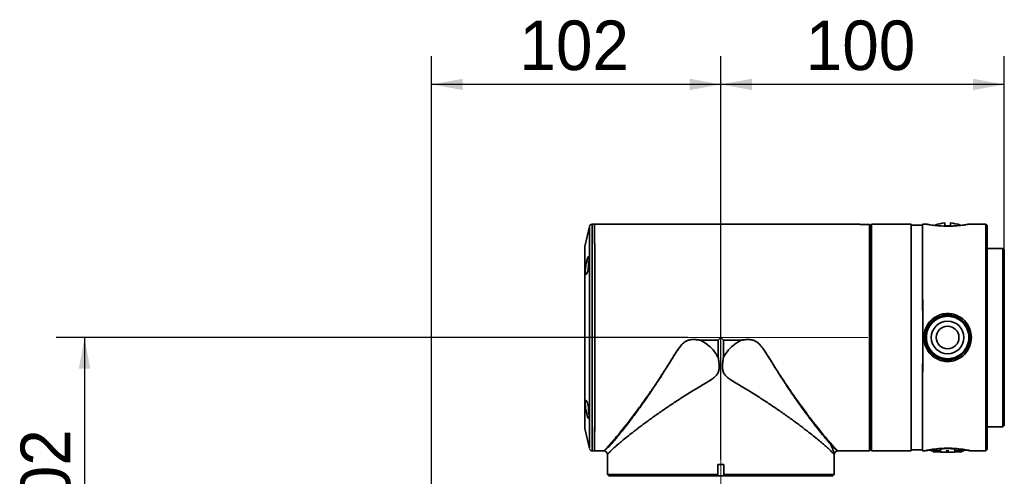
# Paper-space layout '图纸1' of a CAD drawing. Header units: millimetres. Extents: x 98 to 175, y 94 to 269.
# Tile 13 of 13: x 98 to 167, y 236 to 269. Entities that reach past the tile are written whole.
import ezdxf

# ---------------------------------------------------------------- set-up
doc = ezdxf.new("R2010")
doc.units = ezdxf.units.MM
doc.linetypes.add('CENTERX2', pattern=[20.32, 12.7, -2.54, 2.54, -2.54])
doc.layers.add('中心线层', color=6, linetype='CENTERX2', lineweight=25)
doc.layers.add('标注层', color=150, linetype='Continuous')
doc.styles.add('SLDTEXTSTYLE1', font='ARIAL.TTF', dxfattribs={"width": 0.948})
doc.dimstyles.new('SLDDIMSTYLE0', dxfattribs={"dimtxt": 3.5, "dimasz": 2.2, "dimexe": 0, "dimexo": 0.0625, "dimgap": 0.875, "dimtad": 2, "dimlfac": 5, "dimrnd": 1e-09, "dimzin": 12, "dimdsep": 46, "dimtxsty": 'SLDTEXTSTYLE1', "dimsah": 1, "dimcen": 0.09, "dimadec": 0, "dimazin": 3, "dimtfac": 1, "dimtdec": 3, "dimtofl": 0, "dimtmove": 0, "dimatfit": 3, "dimfxl": 0, "dimfrac": 2, "dimtolj": 1, "dimtzin": 12, "dimarcsym": 0})

# ---------------------------------------------------------------- blocks, each defined once
blk = doc.blocks.new('_D_5')
at = {"layer": '标注层'}
for p, q in [((145.126, 246.154), (100.56, 246.154)), ((102.56, 246.154), (102.56, 225.754)), ((124.726, 225.754), (100.56, 225.754))]:
    blk.add_line(p, q, dxfattribs=at)
for points in [[(102.56, 246.154), (102.16, 243.954), (102.96, 243.954)], [(102.56, 225.754), (102.96, 227.954), (102.16, 227.954)]]:
    blk.add_solid(points, dxfattribs=at)
at = {"layer": '标注层', "insert": (98.048, 231.943), "char_height": 3.5, "attachment_point": 1, "rotation": 90, "style": 'SLDTEXTSTYLE1'}
blk.add_mtext('102', dxfattribs=at)
blk = doc.blocks.new('_D_6')
at = {"layer": '标注层'}
for p, q in [((127.049, 217.954), (127.049, 266.033)), ((147.449, 237.554), (147.449, 266.033)), ((147.449, 264.033), (127.049, 264.033))]:
    blk.add_line(p, q, dxfattribs=at)
for points in [[(127.049, 264.033), (129.249, 263.633), (129.249, 264.433)], [(147.449, 264.033), (145.249, 264.433), (145.249, 263.633)]]:
    blk.add_solid(points, dxfattribs=at)
at = {"layer": '标注层', "insert": (133.239, 268.545), "char_height": 3.5, "attachment_point": 1, "rotation": 360, "style": 'SLDTEXTSTYLE1'}
blk.add_mtext('102', dxfattribs=at)
blk = doc.blocks.new('_D_7')
at = {"layer": '标注层'}
for p, q in [((147.449, 237.554), (147.449, 266.033)), ((167.449, 246.154), (167.449, 266.033)), ((167.449, 264.033), (147.449, 264.033))]:
    blk.add_line(p, q, dxfattribs=at)
for points in [[(147.449, 264.033), (149.649, 263.633), (149.649, 264.433)], [(167.449, 264.033), (165.249, 264.433), (165.249, 263.633)]]:
    blk.add_solid(points, dxfattribs=at)
at = {"layer": '标注层', "insert": (153.439, 268.545), "char_height": 3.5, "attachment_point": 1, "style": 'SLDTEXTSTYLE1'}
blk.add_mtext('100', dxfattribs=at)

psp = doc.layouts.new('图纸1')

# ---------------------------------------------------------------- linework, layer by layer
at = {"color": 7, "linetype": 'Continuous', "lineweight": 35}
for p, q in [((138.1741, 253.9976), (137.8566, 252.5865)), ((138.5492, 254.1537), (138.3692, 254.1537)), ((157.2492, 254.1537), (138.5492, 254.1537)), ((157.9487, 254.1512), (157.2492, 254.1512)), ((157.9862, 254.1137), (157.9487, 254.1512)), ((158.0487, 254.0514), (157.9862, 254.1137)), ((158.0492, 254.0514), (158.0487, 254.0514)), ((158.0893, 253.6538), (158.0496, 253.6538)), ((160.889, 254.1537), (158.089, 254.1537)), ((161.689, 254.0837), (160.8892, 254.0837)), ((162.0127, 254.1537), (161.689, 254.1537)), ((162.0127, 254.1537), (161.689, 254.1537)), ((166.149, 254.1537), (164.8856, 254.1537)), ((166.149, 254.1537), (164.8856, 254.1537)), ((166.249, 254.0537), (166.149, 254.1537)), ((166.249, 254.0537), (166.149, 254.1537)), ((167.349, 252.4537), (166.2499, 252.4537)), ((167.349, 252.4537), (166.2499, 252.4537)), ((167.449, 252.3537), (167.349, 252.4537)), ((167.449, 252.3537), (167.349, 252.4537)), ((138.1201, 251.4449), (138.1202, 251.2449)), ((138.1201, 251.4449), (138.1201, 251.4449)), ((138.1201, 251.2449), (138.1201, 251.4449)), ((138.1202, 251.2449), (138.1201, 251.2449)), ((146.0172, 245.9709), (146.0169, 245.967)), ((147.2659, 245.967), (146.0169, 245.967)), ((146.0172, 245.9709), (147.2679, 245.9709)), ((147.2659, 245.967), (147.2659, 244.7535)), ((147.2675, 245.9705), (147.2679, 245.9709)), ((147.6339, 245.9705), (147.6335, 245.9709)), ((147.6335, 245.9709), (148.8841, 245.9709)), ((147.6354, 244.7535), (147.6354, 245.967)), ((148.8844, 245.967), (147.6354, 245.967)), ((148.8841, 245.9709), (148.8844, 245.967)), ((138.1202, 241.0625), (138.1201, 240.8625)), ((138.1201, 240.8625), (138.1201, 241.0625)), ((138.1202, 241.0625), (138.1201, 241.0625)), ((138.1202, 241.0625), (138.1202, 241.1421)), ((138.1201, 240.8625), (138.1201, 240.8625)), ((137.8566, 239.7209), (138.1741, 238.3098)), ((166.2499, 239.8537), (167.349, 239.8537)), ((166.2499, 239.8537), (167.349, 239.8537)), ((167.349, 239.8537), (167.449, 239.9537)), ((167.349, 239.8537), (167.449, 239.9537)), ((158.0496, 238.6538), (158.0893, 238.6538)), ((138.3692, 238.1537), (138.5492, 238.1537)), ((138.5492, 238.1537), (139.2028, 238.1537)), ((139.4492, 237.8908), (139.4492, 237.1937)), ((155.4492, 236.4942), (155.4492, 237.8907)), ((155.7023, 238.1537), (157.2492, 238.1537)), ((157.9487, 238.1562), (157.2492, 238.1562)), ((157.9862, 238.1937), (157.9487, 238.1562)), ((158.0487, 238.256), (157.9862, 238.1937)), ((158.0492, 238.256), (158.0487, 238.256)), ((158.089, 238.2136), (158.089, 238.156)), ((158.0891, 238.2136), (158.089, 238.2136)), ((158.889, 238.156), (158.089, 238.156)), ((158.0891, 238.2139), (158.0891, 238.1563)), ((158.0891, 238.1563), (158.8891, 238.1563)), ((158.889, 238.156), (158.889, 238.1563)), ((158.889, 238.1537), (160.889, 238.1537)), ((160.8892, 238.2237), (161.689, 238.2237)), ((161.689, 238.1537), (161.7757, 238.1537)), ((161.689, 238.1537), (161.8837, 238.1537)), ((162.2249, 238.214), (162.299, 238.1611)), ((162.3513, 238.1608), (162.4495, 238.1607)), ((162.4495, 238.1611), (162.4495, 238.0811)), ((162.9489, 238.0805), (162.9489, 238.0531)), ((162.9493, 238.0545), (162.9489, 238.0531)), ((162.9489, 238.0531), (163.9489, 238.0531)), ((162.9493, 238.2339), (162.9493, 238.0545)), ((163.9493, 238.0545), (162.9493, 238.0545)), ((163.5392, 238.1619), (163.3593, 238.1619)), ((163.9489, 238.0531), (163.9493, 238.0545)), ((163.9493, 238.2339), (163.9493, 238.0545)), ((164.4486, 238.0811), (164.4486, 238.1611)), ((164.599, 238.1611), (164.6732, 238.214)), ((165.0147, 238.1537), (166.149, 238.1537)), ((165.1227, 238.1537), (166.149, 238.1537)), ((166.149, 238.1537), (166.249, 238.2537)), ((166.149, 238.1537), (166.249, 238.2537)), ((139.4517, 237.1937), (139.4492, 237.1937)), ((139.4517, 237.1937), (139.4517, 236.4942)), ((139.4517, 236.4942), (139.4517, 237.1937)), ((147.6517, 237.1937), (147.2497, 237.1937)), ((147.2497, 237.1937), (147.2497, 236.4942)), ((147.6517, 237.1937), (147.6517, 236.4942)), ((147.6517, 237.1937), (147.6517, 236.4567)), ((139.4517, 236.4942), (147.2497, 236.4942)), ((139.4517, 236.4942), (139.4891, 236.4567)), ((139.4892, 236.4567), (139.4517, 236.4942)), ((139.5515, 236.3942), (139.4892, 236.4567)), ((147.2595, 236.3942), (139.5515, 236.3942)), ((139.5515, 236.3942), (139.5515, 236.3937)), ((139.5515, 236.3937), (139.5515, 236.3942)), ((139.5515, 236.3937), (147.2595, 236.3937)), ((139.9492, 236.3937), (139.9492, 236.3538)), ((147.2497, 236.4567), (147.2497, 236.4942)), ((147.2497, 236.4567), (147.2595, 236.3942)), ((147.2595, 236.3942), (147.2595, 236.3937)), ((147.2595, 236.3937), (147.6417, 236.3937)), ((147.6417, 236.3942), (147.6517, 236.4567)), ((155.3492, 236.3942), (147.6417, 236.3942)), ((147.6417, 236.3937), (147.6417, 236.3942)), ((147.6417, 236.3937), (155.3492, 236.3937)), ((147.6517, 236.4942), (155.4492, 236.4942)), ((147.6517, 236.4567), (147.6517, 236.4942)), ((154.9492, 236.3538), (154.9492, 236.3937)), ((155.3492, 236.3942), (155.4492, 236.4942)), ((155.3492, 236.3937), (155.3492, 236.3942))]:
    psp.add_line(p, q, dxfattribs=at)
at = {"color": 8, "linetype": 'Continuous', "lineweight": 35}
psp.add_line((139.4891, 236.4568), (139.4891, 236.4567), dxfattribs=at)
at = {"color": 7, "linetype": 'Continuous', "lineweight": 35, "flags": 128}
for points in [[(163.6492, 254.0544), (163.6492, 254.1378), (163.6491, 254.1979), (163.6491, 254.2341), (163.649, 254.2461), (163.649, 254.2338), (163.6489, 254.1972), (163.6489, 254.1368), (163.6489, 254.053)], [(138.1741, 238.3098), (138.1742, 238.3298), (138.1743, 238.4184), (138.1744, 238.5771), (138.1746, 238.8043), (138.1747, 239.0982), (138.1748, 239.4559), (138.1749, 239.8743), (138.175, 240.3496), (138.1751, 240.8774), (138.1752, 241.453), (138.1753, 242.0712), (138.1754, 242.7263), (138.1754, 243.4125), (138.1755, 244.1235), (138.1755, 244.8529), (138.1755, 245.5941), (138.1755, 246.3404), (138.1755, 247.0849), (138.1755, 247.821), (138.1754, 248.542), (138.1754, 249.2414), (138.1753, 249.9129), (138.1753, 250.5503), (138.1752, 251.1478), (138.1751, 251.7002), (138.175, 252.2023), (138.1749, 252.6496), (138.1748, 253.0381), (138.1746, 253.3643), (138.1745, 253.6251), (138.1744, 253.8183), (138.1742, 253.9421), (138.1741, 253.9954), (138.1741, 253.9976)], [(138.5492, 254.1537), (138.5493, 254.1268), (138.5494, 254.0303), (138.5496, 253.8647), (138.5497, 253.6313), (138.5498, 253.3321), (138.55, 252.9699), (138.5501, 252.5478), (138.5502, 252.0695), (138.5503, 251.5392), (138.5504, 250.9615), (138.5504, 250.3417), (138.5505, 249.685), (138.5506, 248.9973), (138.5506, 248.2846), (138.5506, 247.5531), (138.5507, 246.8094), (138.5507, 246.0599), (138.5507, 245.3112), (138.5506, 244.57), (138.5506, 243.8426), (138.5506, 243.1356), (138.5505, 242.4551), (138.5504, 241.8071), (138.5503, 241.1973), (138.5503, 240.631), (138.5502, 240.1133), (138.55, 239.6486), (138.5499, 239.2412), (138.5498, 238.8944), (138.5497, 238.6115), (138.5495, 238.3949), (138.5494, 238.2464), (138.5493, 238.1674), (138.5492, 238.1537)], [(138.5492, 254.1537), (138.5493, 254.1339), (138.5494, 254.0462), (138.5496, 253.8891), (138.5497, 253.6641), (138.5498, 253.373), (138.5499, 253.0185), (138.5501, 252.6037), (138.5502, 252.1322), (138.5503, 251.6081), (138.5504, 251.0362), (138.5504, 250.4213), (138.5505, 249.7689), (138.5506, 249.0847), (138.5506, 248.3748), (138.5506, 247.6454), (138.5507, 246.9028), (138.5507, 246.1537)], [(157.9487, 238.1562), (157.9489, 238.2101), (157.949, 238.3336), (157.9491, 238.5257), (157.9493, 238.7847), (157.9494, 239.1083), (157.9495, 239.4937), (157.9496, 239.9375), (157.9497, 240.4358), (157.9498, 240.9842), (157.9499, 241.578), (157.95, 242.2119), (157.95, 242.8803), (157.9501, 243.5775), (157.9501, 244.2972), (157.9501, 245.0333), (157.9502, 245.7791), (157.9502, 246.5283), (157.9501, 247.2741), (157.9501, 248.0101), (157.9501, 248.7299), (157.95, 249.4271), (157.95, 250.0955), (157.9499, 250.7294), (157.9498, 251.3232), (157.9497, 251.8716), (157.9496, 252.3699), (157.9495, 252.8137), (157.9494, 253.1991), (157.9493, 253.5227), (157.9491, 253.7817), (157.949, 253.9738), (157.9489, 254.0973), (157.9487, 254.1512)], [(158.0487, 254.0514), (158.0489, 253.9961), (158.049, 253.8675), (158.0491, 253.667), (158.0493, 253.3963), (158.0494, 253.058), (158.0495, 252.6552), (158.0496, 252.1917), (158.0497, 251.6719), (158.0498, 251.1005), (158.0499, 250.4829), (158.05, 249.8249), (158.05, 249.1327), (158.0501, 248.4126), (158.0501, 247.6715), (158.0501, 246.9161), (158.0501, 246.1537), (158.0501, 245.3912), (158.0501, 244.6359), (158.0501, 243.8948), (158.05, 243.1747), (158.05, 242.4824), (158.0499, 241.8245), (158.0498, 241.2069), (158.0497, 240.6355), (158.0496, 240.1157), (158.0495, 239.6522), (158.0494, 239.2494), (158.0493, 238.9111), (158.0491, 238.6404), (158.049, 238.4398), (158.0489, 238.3113), (158.0487, 238.256)], [(158.0492, 238.256), (158.0494, 238.3113), (158.0495, 238.4398), (158.0496, 238.6404), (158.0498, 238.9111), (158.0499, 239.2494), (158.05, 239.6522), (158.0501, 240.1157), (158.0502, 240.6355), (158.0503, 241.2069), (158.0504, 241.8245), (158.0505, 242.4824), (158.0505, 243.1747), (158.0506, 243.8948), (158.0506, 244.6359), (158.0506, 245.3912), (158.0506, 246.1537), (158.0506, 246.9161), (158.0506, 247.6715), (158.0506, 248.4126), (158.0505, 249.1327), (158.0505, 249.8249), (158.0504, 250.4829), (158.0503, 251.1005), (158.0502, 251.6719), (158.0501, 252.1917), (158.05, 252.6552), (158.0499, 253.058), (158.0498, 253.3963), (158.0496, 253.667), (158.0495, 253.8675), (158.0494, 253.9961), (158.0492, 254.0514)], [(158.0885, 253.6538), (158.0886, 253.8331), (158.0888, 254.0103), (158.0889, 254.1175), (158.089, 254.1537), (158.0892, 254.1186), (158.0893, 254.0125), (158.0895, 253.8363), (158.0896, 253.5917), (158.0897, 253.2808), (158.0898, 252.9064), (158.0899, 252.4717), (158.0901, 251.9808), (158.0902, 251.4379), (158.0902, 250.848), (158.0903, 250.2162), (158.0904, 249.5482), (158.0904, 248.8499), (158.0905, 248.1276), (158.0905, 247.3877), (158.0905, 246.6368), (158.0905, 245.8817), (158.0905, 245.1289), (158.0905, 244.3853), (158.0904, 243.6574), (158.0904, 242.9518), (158.0903, 242.2747), (158.0903, 241.6322), (158.0902, 241.03), (158.0901, 240.4734), (158.09, 239.9675), (158.0899, 239.5167), (158.0897, 239.1251), (158.0896, 238.7961), (158.0895, 238.5327), (158.0894, 238.3372), (158.0892, 238.2114), (158.0891, 238.1563), (158.0891, 238.1563)], [(158.0888, 253.6538), (158.0889, 253.7286), (158.0891, 253.7528), (158.0892, 253.706), (158.0893, 253.5887), (158.0895, 253.402), (158.0896, 253.1476), (158.0897, 252.828), (158.0898, 252.446), (158.0899, 252.0052), (158.09, 251.5098), (158.0901, 250.9644), (158.0902, 250.3741), (158.0903, 249.7444), (158.0903, 249.0812), (158.0904, 248.3906), (158.0904, 247.6792), (158.0904, 246.9535), (158.0904, 246.2203), (158.0904, 245.4865), (158.0904, 244.759), (158.0904, 244.0444), (158.0903, 243.3496), (158.0903, 242.6809), (158.0902, 242.0447), (158.0901, 241.4468), (158.0901, 240.8929), (158.09, 240.3881), (158.0898, 239.9371), (158.0897, 239.5442), (158.0896, 239.2129), (158.0895, 238.9465), (158.0894, 238.7474), (158.0892, 238.6174), (158.0891, 238.5578), (158.089, 238.5691), (158.0888, 238.6512), (158.0888, 238.6538)], [(160.889, 254.1537), (160.8892, 254.1297), (160.8893, 254.0367), (160.8894, 253.8744), (160.8896, 253.6443), (160.8897, 253.3483), (160.8898, 252.9892), (160.8899, 252.5699), (160.89, 252.0943), (160.8901, 251.5664), (160.8902, 250.991), (160.8903, 250.3731), (160.8904, 249.7181), (160.8904, 249.0318), (160.8905, 248.3201), (160.8905, 247.5895), (160.8905, 246.8462), (160.8905, 246.0968), (160.8905, 245.348), (160.8905, 244.6062), (160.8905, 243.878), (160.8904, 243.1698), (160.8904, 242.4879), (160.8903, 241.8381), (160.8902, 241.2263), (160.8901, 240.6578), (160.89, 240.1376), (160.8899, 239.6702), (160.8898, 239.2598), (160.8897, 238.91), (160.8895, 238.6239), (160.8894, 238.4039), (160.8893, 238.2521), (160.8891, 238.1697), (160.889, 238.1537)], [(161.6888, 254.0837), (161.689, 254.1467), (161.6891, 254.1429), (161.6893, 254.0688), (161.6894, 253.9252), (161.6895, 253.7132), (161.6897, 253.4349), (161.6898, 253.0925), (161.6899, 252.6892), (161.69, 252.2284), (161.6901, 251.7143), (161.6902, 251.1513), (161.6903, 250.5443), (161.6903, 249.8988), (161.6904, 249.2204)], [(161.6888, 254.0837), (161.689, 254.1467), (161.6891, 254.1429), (161.6893, 254.0688), (161.6894, 253.9252), (161.6895, 253.7132), (161.6897, 253.4349), (161.6898, 253.0925), (161.6899, 252.6892), (161.69, 252.2284), (161.6901, 251.7143), (161.6902, 251.1513), (161.6903, 250.5443), (161.6903, 249.8988), (161.6904, 249.2204)], [(161.689, 254.0837), (161.6891, 254.0766), (161.6892, 254.0087), (161.6894, 253.8698), (161.6895, 253.6609), (161.6896, 253.3841), (161.6898, 253.0418), (161.6899, 252.6371), (161.69, 252.1737), (161.6901, 251.6558), (161.6902, 251.0881), (161.6903, 250.4756), (161.6903, 249.8241), (161.6904, 249.1393), (161.6904, 248.4274), (161.6905, 247.695), (161.6905, 246.9486), (161.6905, 246.195), (161.6905, 245.441), (161.6905, 244.6935), (161.6904, 243.9592), (161.6904, 243.2448), (161.6903, 242.5567), (161.6903, 241.9012), (161.6902, 241.2842), (161.6901, 240.7113), (161.69, 240.1877), (161.6899, 239.7181), (161.6898, 239.3068), (161.6897, 238.9576), (161.6895, 238.6734), (161.6894, 238.4571), (161.6893, 238.3104), (161.6891, 238.2347), (161.689, 238.2237)], [(163.2492, 254.0544), (163.2988, 254.0544), (163.3487, 254.0544), (163.3989, 254.0544), (163.4492, 254.0544), (163.4995, 254.0544), (163.5497, 254.0544), (163.5997, 254.0544), (163.6492, 254.0544)], [(166.1504, 249.2204), (166.1503, 249.8988), (166.1503, 250.5443), (166.1502, 251.1513), (166.1501, 251.7143), (166.15, 252.2284), (166.1499, 252.6892), (166.1498, 253.0925), (166.1497, 253.4349), (166.1495, 253.7132), (166.1494, 253.9252), (166.1493, 254.0688), (166.1491, 254.1429), (166.149, 254.1537)], [(166.1504, 249.2204), (166.1503, 249.8988), (166.1503, 250.5443), (166.1502, 251.1513), (166.1501, 251.7143), (166.15, 252.2284), (166.1499, 252.6892), (166.1498, 253.0925), (166.1497, 253.4349), (166.1495, 253.7132), (166.1494, 253.9252), (166.1493, 254.0688), (166.1491, 254.1429), (166.149, 254.1537)], [(166.249, 254.0537), (166.2491, 254.0489), (166.2492, 253.9868), (166.2494, 253.8539), (166.2495, 253.6512), (166.2496, 253.3806), (166.2498, 253.0446), (166.2499, 252.6461), (166.25, 252.1889), (166.2501, 251.677), (166.2502, 251.1151), (166.2503, 250.5082), (166.2503, 249.8619), (166.2504, 249.1821)], [(166.249, 254.0537), (166.2491, 254.0489), (166.2492, 253.9868), (166.2494, 253.8539), (166.2495, 253.6512), (166.2496, 253.3806), (166.2498, 253.0446), (166.2499, 252.6461), (166.25, 252.1889), (166.2501, 251.677), (166.2502, 251.1151), (166.2503, 250.5082), (166.2503, 249.8619), (166.2504, 249.1821)], [(137.8538, 250.6556), (137.8537, 251.1086), (137.8536, 251.5055), (137.8535, 251.8417), (137.8534, 252.1135), (137.8532, 252.3177), (137.8531, 252.4522), (137.853, 252.5152), (137.8529, 252.5062), (137.8527, 252.4252), (137.8526, 252.2732), (137.8525, 252.0518), (137.8524, 251.7635), (137.8523, 251.4118), (137.8522, 251.0004), (137.8521, 250.5341), (137.852, 250.0182), (137.8519, 249.4585), (137.8519, 248.8614), (137.8518, 248.2336), (137.8518, 247.5822), (137.8518, 246.9146), (137.8518, 246.2384), (137.8518, 245.5613), (137.8518, 244.8908), (137.8518, 244.2347), (137.8519, 243.6003), (137.8519, 242.9949), (137.852, 242.4252), (137.8521, 241.8978), (137.8522, 241.4186), (137.8523, 240.993), (137.8524, 240.626), (137.8525, 240.3215), (137.8526, 240.0832), (137.8527, 239.9136), (137.8528, 239.8147), (137.853, 239.7876), (137.8531, 239.8327), (137.8532, 239.9494), (137.8533, 240.1364), (137.8534, 240.3916), (137.8536, 240.712), (137.8537, 241.0941), (137.8537, 241.5336), (137.8538, 242.0253), (137.8539, 242.5639), (137.854, 243.1431), (137.854, 243.7565), (137.8541, 244.397), (137.8541, 245.0574), (137.8541, 245.7302), (137.8541, 246.4079), (137.8541, 247.0826), (137.8541, 247.7468), (137.854, 248.393), (137.854, 249.0138), (137.8539, 249.6022), (137.8539, 250.1515), (137.8538, 250.6556)], [(137.8566, 252.5865), (137.8566, 252.5777), (137.8568, 252.5073), (137.8569, 252.3673), (137.857, 252.1593), (137.8571, 251.8854), (137.8572, 251.5487), (137.8573, 251.1529), (137.8574, 250.7024), (137.8575, 250.202), (137.8576, 249.6573), (137.8576, 249.0741), (137.8577, 248.459), (137.8577, 247.8186), (137.8577, 247.16), (137.8578, 246.4904), (137.8578, 245.817), (137.8577, 245.1474), (137.8577, 244.4887), (137.8577, 243.8484), (137.8576, 243.2332), (137.8576, 242.6501), (137.8575, 242.1054), (137.8574, 241.605), (137.8573, 241.1544), (137.8572, 240.7587), (137.8571, 240.422), (137.857, 240.1481), (137.8569, 239.94), (137.8568, 239.8001), (137.8566, 239.7297), (137.8566, 239.7209)], [(167.349, 239.8537), (167.3492, 239.8855), (167.3493, 239.9882), (167.3494, 240.1608), (167.3495, 240.4013), (167.3496, 240.707), (167.3497, 241.0744), (167.3498, 241.4993), (167.3499, 241.9769), (167.35, 242.5019), (167.3501, 243.0683), (167.3501, 243.6696), (167.3502, 244.2991), (167.3502, 244.9496), (167.3502, 245.6137), (167.3502, 246.2839), (167.3502, 246.9527), (167.3502, 247.6124), (167.3501, 248.2556), (167.3501, 248.875), (167.35, 249.4635), (167.35, 250.0146), (167.3499, 250.5218), (167.3498, 250.9796), (167.3497, 251.3828), (167.3496, 251.7266), (167.3495, 252.0074), (167.3494, 252.2218), (167.3492, 252.3674), (167.3491, 252.4427), (167.349, 252.4537)], [(167.349, 239.8537), (167.3492, 239.8855), (167.3493, 239.9882), (167.3494, 240.1608), (167.3495, 240.4013), (167.3496, 240.707), (167.3497, 241.0744), (167.3498, 241.4993), (167.3499, 241.9769), (167.35, 242.5019), (167.3501, 243.0683), (167.3501, 243.6696), (167.3502, 244.2991), (167.3502, 244.9496), (167.3502, 245.6137), (167.3502, 246.2839), (167.3502, 246.9527), (167.3502, 247.6124), (167.3501, 248.2556), (167.3501, 248.875), (167.35, 249.4635), (167.35, 250.0146), (167.3499, 250.5218), (167.3498, 250.9796), (167.3497, 251.3828), (167.3496, 251.7266), (167.3495, 252.0074), (167.3494, 252.2218), (167.3492, 252.3674), (167.3491, 252.4427), (167.349, 252.4537)], [(167.449, 252.3537), (167.4491, 252.3428), (167.4492, 252.2688), (167.4493, 252.1254), (167.4495, 251.9144), (167.4496, 251.6382), (167.4497, 251.2998), (167.4498, 250.903), (167.4499, 250.4525), (167.4499, 249.9533), (167.45, 249.411), (167.4501, 248.8318), (167.4501, 248.2223), (167.4502, 247.5893), (167.4502, 246.94), (167.4502, 246.2819), (167.4502, 245.6223), (167.4502, 244.9687), (167.4501, 244.3285), (167.4501, 243.7091), (167.45, 243.1173), (167.45, 242.5599), (167.4499, 242.0432), (167.4498, 241.5732), (167.4497, 241.155), (167.4496, 240.7934), (167.4495, 240.4926), (167.4494, 240.2559), (167.4493, 240.0861), (167.4492, 239.985), (167.449, 239.9537)], [(167.449, 252.3537), (167.4491, 252.3428), (167.4492, 252.2688), (167.4493, 252.1254), (167.4495, 251.9144), (167.4496, 251.6382), (167.4497, 251.2998), (167.4498, 250.903), (167.4499, 250.4525), (167.4499, 249.9533), (167.45, 249.411), (167.4501, 248.8318), (167.4501, 248.2223), (167.4502, 247.5893), (167.4502, 246.94), (167.4502, 246.2819), (167.4502, 245.6223), (167.4502, 244.9687), (167.4501, 244.3285), (167.4501, 243.7091), (167.45, 243.1173), (167.45, 242.5599), (167.4499, 242.0432), (167.4498, 241.5732), (167.4497, 241.155), (167.4496, 240.7934), (167.4495, 240.4926), (167.4494, 240.2559), (167.4493, 240.0861), (167.4492, 239.985), (167.449, 239.9537)], [(138.1702, 251.6394), (138.151, 251.6168), (138.1201, 251.5749)], [(138.1202, 251.1663), (138.1202, 251.2449), (138.1202, 251.3711), (138.1202, 251.4782), (138.1201, 251.5497), (138.1201, 251.5749), (138.1201, 251.5497), (138.1201, 251.4782), (138.1201, 251.3711), (138.1201, 251.2449), (138.1201, 251.1641)], [(161.6904, 249.2204), (161.6905, 248.515), (161.6905, 247.7889), (161.6905, 247.0484), (161.6905, 246.3), (161.6905, 245.5504), (161.6905, 244.806), (161.6905, 244.0735), (161.6904, 243.3593), (161.6904, 242.6696), (161.6903, 242.0106), (161.6902, 241.3879), (161.6901, 240.8072), (161.69, 240.2734), (161.6899, 239.7913), (161.6898, 239.3651), (161.6897, 238.9986), (161.6896, 238.695), (161.6894, 238.4569), (161.6893, 238.2864), (161.6892, 238.1851), (161.689, 238.1538), (161.6889, 238.1928), (161.6888, 238.2237)], [(161.6904, 249.2204), (161.6905, 248.515), (161.6905, 247.7889), (161.6905, 247.0484), (161.6905, 246.3), (161.6905, 245.5504), (161.6905, 244.806), (161.6905, 244.0735), (161.6904, 243.3593), (161.6904, 242.6696), (161.6903, 242.0106), (161.6902, 241.3879), (161.6901, 240.8072), (161.69, 240.2734), (161.6899, 239.7913), (161.6898, 239.3651), (161.6897, 238.9986), (161.6896, 238.695), (161.6894, 238.4569), (161.6893, 238.2864), (161.6892, 238.1851), (161.689, 238.1538), (161.6889, 238.1928), (161.6888, 238.2237)], [(166.149, 238.1537), (166.1492, 238.1851), (166.1493, 238.2864), (166.1494, 238.4569), (166.1496, 238.695), (166.1497, 238.9986), (166.1498, 239.3651), (166.1499, 239.7913), (166.15, 240.2734), (166.1501, 240.8072), (166.1502, 241.3879), (166.1503, 242.0106), (166.1504, 242.6696), (166.1504, 243.3593), (166.1505, 244.0735), (166.1505, 244.806), (166.1505, 245.5504), (166.1505, 246.3), (166.1505, 247.0484), (166.1505, 247.7889), (166.1505, 248.515), (166.1504, 249.2204)], [(166.149, 238.1537), (166.1492, 238.1851), (166.1493, 238.2864), (166.1494, 238.4569), (166.1496, 238.695), (166.1497, 238.9986), (166.1498, 239.3651), (166.1499, 239.7913), (166.15, 240.2734), (166.1501, 240.8072), (166.1502, 241.3879), (166.1503, 242.0106), (166.1504, 242.6696), (166.1504, 243.3593), (166.1505, 244.0735), (166.1505, 244.806), (166.1505, 245.5504), (166.1505, 246.3), (166.1505, 247.0484), (166.1505, 247.7889), (166.1505, 248.515), (166.1504, 249.2204)], [(166.2504, 249.1821), (166.2504, 248.4748), (166.2505, 247.7465), (166.2505, 247.0037), (166.2505, 246.2533), (166.2505, 245.502), (166.2505, 244.7565), (166.2504, 244.0238), (166.2504, 243.3103), (166.2503, 242.6225), (166.2503, 241.9668), (166.2502, 241.3489), (166.2501, 240.7746), (166.25, 240.249), (166.2499, 239.7768), (166.2498, 239.3624), (166.2497, 239.0095), (166.2495, 238.7214), (166.2494, 238.5005), (166.2493, 238.3489), (166.2491, 238.268), (166.249, 238.2537)], [(166.2504, 249.1821), (166.2504, 248.4748), (166.2505, 247.7465), (166.2505, 247.0037), (166.2505, 246.2533), (166.2505, 245.502), (166.2505, 244.7565), (166.2504, 244.0238), (166.2504, 243.3103), (166.2503, 242.6225), (166.2503, 241.9668), (166.2502, 241.3489), (166.2501, 240.7746), (166.25, 240.249), (166.2499, 239.7768), (166.2498, 239.3624), (166.2497, 239.0095), (166.2495, 238.7214), (166.2494, 238.5005), (166.2493, 238.3489), (166.2491, 238.268), (166.249, 238.2537)], [(138.5507, 246.1537), (138.5507, 245.4046), (138.5506, 244.662), (138.5506, 243.9326), (138.5506, 243.2226), (138.5505, 242.5385), (138.5504, 241.8861), (138.5504, 241.2712), (138.5503, 240.6992), (138.5502, 240.1752), (138.5501, 239.7037), (138.5499, 239.2888), (138.5498, 238.9344), (138.5497, 238.6433), (138.5496, 238.4182), (138.5494, 238.2612), (138.5493, 238.1735), (138.5492, 238.1537)], [(138.1201, 241.1422), (138.1201, 241.0625), (138.1201, 240.9362), (138.1201, 240.8292), (138.1201, 240.7576), (138.1201, 240.7325), (138.1201, 240.7576), (138.1202, 240.8292), (138.1202, 240.9362), (138.1202, 241.0625), (138.1202, 241.0625)], [(138.1201, 240.7325), (138.151, 240.6906), (138.1616, 240.6778)], [(158.0891, 238.2139), (158.0891, 238.2844), (158.0891, 238.3428), (158.0891, 238.3813), (158.089, 238.3947), (158.089, 238.3812), (158.089, 238.3426), (158.089, 238.2842), (158.089, 238.2136)], [(158.889, 238.156), (158.889, 238.155), (158.889, 238.1542), (158.889, 238.1538), (158.889, 238.1537), (158.8891, 238.1539), (158.8891, 238.1544), (158.8891, 238.1552), (158.8891, 238.1563)], [(162.9492, 238.1618), (162.7839, 238.1617), (162.5715, 238.1616), (162.4142, 238.1614), (162.322, 238.1612), (162.3005, 238.161), (162.3513, 238.1608)], [(162.9492, 238.0817), (162.7611, 238.0816), (162.591, 238.0814), (162.4845, 238.0813), (162.4495, 238.0811), (162.4887, 238.0809), (162.5992, 238.0807), (162.7726, 238.0805), (162.9489, 238.0805)], [(163.1689, 238.0532), (163.2072, 238.0532), (163.2396, 238.0532), (163.2613, 238.0533), (163.2689, 238.0533), (163.2613, 238.0533), (163.2397, 238.0533), (163.2072, 238.0534), (163.169, 238.0534), (163.1307, 238.0534), (163.0982, 238.0533), (163.0766, 238.0533), (163.0689, 238.0533), (163.0765, 238.0533), (163.0982, 238.0532), (163.1307, 238.0532), (163.1689, 238.0532)], [(163.1691, 238.0537), (163.2073, 238.0537), (163.2398, 238.0537), (163.2614, 238.0538), (163.2691, 238.0538), (163.2615, 238.0538), (163.2398, 238.0538), (163.2074, 238.0539), (163.1691, 238.0539), (163.1308, 238.0539), (163.0984, 238.0538), (163.0767, 238.0538), (163.0691, 238.0538), (163.0767, 238.0538), (163.0983, 238.0537), (163.1308, 238.0537), (163.1691, 238.0537)], [(163.1692, 238.0542), (163.2074, 238.0542), (163.2399, 238.0542), (163.2616, 238.0543), (163.2692, 238.0543), (163.2616, 238.0543), (163.2399, 238.0543), (163.2075, 238.0544), (163.1692, 238.0544), (163.1309, 238.0544), (163.0985, 238.0543), (163.0768, 238.0543), (163.0692, 238.0543), (163.0768, 238.0543), (163.0985, 238.0542), (163.1309, 238.0542), (163.1692, 238.0542)], [(163.7289, 238.0532), (163.7672, 238.0532), (163.7996, 238.0532), (163.8213, 238.0533), (163.8289, 238.0533), (163.8213, 238.0533), (163.7997, 238.0533), (163.7672, 238.0534), (163.729, 238.0534), (163.6907, 238.0534), (163.6582, 238.0533), (163.6366, 238.0533), (163.6289, 238.0533), (163.6365, 238.0533), (163.6582, 238.0532), (163.6907, 238.0532), (163.7289, 238.0532)], [(163.7291, 238.0537), (163.7673, 238.0537), (163.7998, 238.0537), (163.8214, 238.0538), (163.8291, 238.0538), (163.8215, 238.0538), (163.7998, 238.0538), (163.7674, 238.0539), (163.7291, 238.0539), (163.6908, 238.0539), (163.6584, 238.0538), (163.6367, 238.0538), (163.6291, 238.0538), (163.6367, 238.0538), (163.6583, 238.0537), (163.6908, 238.0537), (163.7291, 238.0537)], [(163.7292, 238.0542), (163.7674, 238.0542), (163.7999, 238.0542), (163.8216, 238.0543), (163.8292, 238.0543), (163.8216, 238.0543), (163.7999, 238.0543), (163.7675, 238.0544), (163.7292, 238.0544), (163.6909, 238.0544), (163.6585, 238.0543), (163.6368, 238.0543), (163.6292, 238.0543), (163.6368, 238.0543), (163.6585, 238.0542), (163.6909, 238.0542), (163.7292, 238.0542)], [(164.4486, 238.1607), (164.5386, 238.1608), (164.5959, 238.161), (164.5811, 238.1612), (164.4952, 238.1614), (164.3436, 238.1616), (164.1358, 238.1617), (163.9493, 238.1618)], [(164.2293, 238.0806), (164.3689, 238.0808), (164.4403, 238.081), (164.4382, 238.0812), (164.3626, 238.0814), (164.2194, 238.0815), (164.019, 238.0816), (163.9493, 238.0817)], [(163.9493, 238.0805), (164.0319, 238.0805), (164.2293, 238.0806)]]:
    psp.add_lwpolyline(points, dxfattribs=at)
at = {"color": 8, "linetype": 'Continuous', "lineweight": 35, "flags": 128}
for points in [[(138.3692, 254.1537), (138.3692, 254.1487), (138.3694, 254.0873), (138.3695, 253.9561), (138.3696, 253.7563), (138.3698, 253.4898), (138.3699, 253.1587), (138.37, 252.7661), (138.3701, 252.3154), (138.3702, 251.8105)], [(138.3702, 251.8105), (138.3703, 251.256), (138.3704, 250.6566), (138.3705, 250.0176), (138.3705, 249.3446), (138.3706, 248.6437), (138.3706, 247.9208), (138.3706, 247.1824), (138.3707, 246.435), (138.3707, 245.6851), (138.3706, 244.9393), (138.3706, 244.2042), (138.3706, 243.4862), (138.3705, 242.7916), (138.3705, 242.1266), (138.3704, 241.497), (138.3703, 240.9084), (138.3702, 240.3658), (138.3701, 239.8741), (138.37, 239.4375), (138.3699, 239.06), (138.3697, 238.7448), (138.3696, 238.4948), (138.3695, 238.312), (138.3693, 238.1982), (138.3692, 238.1542), (138.3692, 238.1537)]]:
    psp.add_lwpolyline(points, dxfattribs=at)
at = {"color": 7, "linetype": 'Continuous', "lineweight": 35}
for radius in [1.15, 0.799]:
    psp.add_circle((163.4505, 246.1594), radius, dxfattribs=at)
for centre, radius, start, end in [((163.449, 251.6037), 2.65, 94.328326, 109.510493), ((85.6232, 254.0764), 77.6261, 359.983773, 0.125296), ((163.449, 251.6037), 2.65, 70.69661, 85.671674), ((157.1812, 254.1514), 0.068, 359.778629, 1.905489), ((440.921, 238.6767), 282.8325, 180.004642, 180.105468), ((157.1812, 238.1559), 0.068, 358.094511, 0.221371)]:
    psp.add_arc(centre, radius, start, end, dxfattribs=at)
for major_axis, start_param, end_param in [((8, 8), 4.6896293, 4.7124813), ((8, -8), 1.5478519, 1.570704)]:
    psp.add_ellipse((147.4492, 246.1537), major_axis=major_axis, ratio=0.0000923, start_param=start_param, end_param=end_param, dxfattribs=at)
for points, knots in [([(138.3738, 254.1519), (138.37, 254.1525), (138.3421, 254.1573), (138.2941, 254.1419), (138.2428, 254.1118), (138.2092, 254.0771), (138.1958, 254.0523), (138.19, 254.0417)], [0, 0, 0, 0, 0.050667, 0.373437, 0.6277018, 0.8404394, 1, 1, 1, 1]), ([(164.8856, 254.1535), (164.8641, 254.1496), (164.8207, 254.1417), (164.4901, 254.0886), (164.0938, 254.0463), (163.7315, 254.0268), (163.3552, 254.0198), (162.8812, 254.0379), (162.4083, 254.0887), (162.0773, 254.1417), (162.0342, 254.1496), (162.0127, 254.1535)], [0, 0, 0, 0, 0.1241522, 0.2494638, 0.3746268, 0.4376875, 0.5006703, 0.6255539, 0.7506387, 0.8759693, 1, 1, 1, 1]), ([(164.8856, 254.1535), (164.8641, 254.1496), (164.8207, 254.1417), (164.4901, 254.0886), (164.0938, 254.0463), (163.7315, 254.0268), (163.3552, 254.0198), (162.8812, 254.0379), (162.4083, 254.0887), (162.0773, 254.1417), (162.0342, 254.1496), (162.0127, 254.1535)], [0, 0, 0, 0, 0.12415218, 0.24946379, 0.37462682, 0.43768754, 0.50067031, 0.62555393, 0.75063868, 0.87596925, 1, 1, 1, 1]), ([(137.9341, 250.605), (137.9229, 250.6103), (137.9004, 250.6208), (137.8848, 250.7246), (137.8861, 250.88), (137.9044, 251.0743), (137.937, 251.2866), (137.9803, 251.4971), (138.0294, 251.6829), (138.0785, 251.8204), (138.1217, 251.8908), (138.1541, 251.8848), (138.1726, 251.8052), (138.1762, 251.664), (138.165, 251.4784), (138.1403, 251.2682), (138.104, 251.0544), (138.0589, 250.859), (138.0094, 250.706), (137.9658, 250.6207), (137.9431, 250.6095), (137.9341, 250.605)], [0, 0, 0, 0, 0.0528738, 0.1057884, 0.1577859, 0.2092996, 0.2613889, 0.3147824, 0.3695573, 0.4251517, 0.4806779, 0.5353612, 0.5888613, 0.6413377, 0.6933089, 0.7454345, 0.7983083, 0.8522849, 0.907339, 0.9629911, 1, 1, 1, 1]), ([(163.4505, 247.8518), (163.5607, 247.8454), (163.7808, 247.8326), (164.2022, 247.6986), (164.6671, 247.3861), (165.0377, 246.824), (165.1691, 246.1591), (165.0375, 245.494), (164.6667, 244.9327), (164.2014, 244.6178), (163.7796, 244.4885), (163.4491, 244.4556), (163.1191, 244.489), (162.6984, 244.6185), (162.2337, 244.9334), (161.8631, 245.4949), (161.7319, 246.1607), (161.8641, 246.8259), (162.2352, 247.3873), (162.7003, 247.6993), (163.1211, 247.8328), (163.3409, 247.8455), (163.4505, 247.8518)], [0, 0, 0, 0, 0.0312756, 0.0624521, 0.1248253, 0.187365, 0.2500215, 0.3126927, 0.375243, 0.4375745, 0.4688844, 0.5001681, 0.5313243, 0.5625439, 0.6248231, 0.6873719, 0.7501241, 0.8128497, 0.8753779, 0.9376264, 0.9689145, 1, 1, 1, 1]), ([(163.4505, 247.7428), (163.5536, 247.7368), (163.7594, 247.7249), (164.1535, 247.5996), (164.5887, 247.3071), (164.9354, 246.781), (165.0582, 246.1591), (164.9352, 245.5371), (164.5884, 245.0118), (164.1529, 244.7171), (163.7583, 244.5961), (163.4492, 244.5654), (163.1406, 244.5966), (162.747, 244.7177), (162.3121, 245.0123), (161.9654, 245.5378), (161.8427, 246.1606), (161.9663, 246.7828), (162.3136, 247.3082), (162.7488, 247.6002), (163.1425, 247.725), (163.348, 247.7369), (163.4505, 247.7428)], [0, 0, 0, 0, 0.03127629, 0.06243963, 0.1248119, 0.18735894, 0.25002438, 0.31269775, 0.37523962, 0.43755816, 0.46888591, 0.50017224, 0.53132039, 0.56254448, 0.62481738, 0.68736315, 0.7501206, 0.81285491, 0.87538433, 0.93763068, 0.96891229, 1, 1, 1, 1]), ([(163.4505, 247.6592), (163.2538, 247.6365), (162.8605, 247.5912), (162.3632, 247.2451), (162.0296, 246.7519), (161.931, 246.2575), (161.9698, 245.865), (162.0839, 245.488), (162.3619, 245.0716), (162.8586, 244.7385), (163.3521, 244.6397), (163.745, 244.6785), (164.1225, 244.793), (164.539, 245.0714), (164.8717, 245.5689), (164.9898, 246.1591), (164.8719, 246.7491), (164.5393, 247.2474), (164.1231, 247.5237), (163.7461, 247.6422), (163.5492, 247.6535), (163.4505, 247.6592)], [0, 0, 0, 0, 0.0623733, 0.1247752, 0.1872068, 0.2496451, 0.2810198, 0.31242, 0.374867, 0.4372949, 0.4996708, 0.5311274, 0.5626031, 0.625077, 0.6875204, 0.7498978, 0.8122672, 0.8747155, 0.9372432, 0.9685536, 1, 1, 1, 1]), ([(139.6913, 238.6029), (139.7864, 238.7101), (139.9233, 238.8645), (140.1317, 239.114), (140.2806, 239.2956), (140.4301, 239.4811), (140.5781, 239.6674), (140.723, 239.8524), (140.9434, 240.1374), (141.2251, 240.5098), (141.5676, 240.9747), (141.893, 241.4274), (142.2032, 241.8694), (142.5313, 242.3477), (142.8508, 242.8251), (143.1699, 243.3143), (143.4312, 243.7229), (143.6371, 244.0518), (143.8135, 244.3369), (143.9855, 244.6168), (144.1114, 244.82), (144.2032, 244.9658), (144.2624, 245.0594), (144.3462, 245.1884), (144.4029, 245.2724), (144.4323, 245.3149), (144.4323, 245.3149), (144.4323, 245.315), (144.4324, 245.3151), (144.4325, 245.3152), (144.4326, 245.3154), (144.433, 245.3159), (144.4336, 245.3168), (144.4349, 245.3187), (144.4377, 245.3228), (144.4459, 245.3346), (144.4725, 245.3724), (144.5672, 245.504), (144.7169, 245.6907), (144.9562, 245.8916), (145.2536, 246.0068), (145.6231, 246.021), (145.8819, 245.9841), (146.02, 245.9644)], [0, 0, 0, 0, 0.0771685, 0.1111331, 0.1437387, 0.1749024, 0.2045125, 0.2325603, 0.2590467, 0.3290406, 0.3849802, 0.4366218, 0.4933594, 0.5383902, 0.5966704, 0.6478811, 0.6920239, 0.7221591, 0.7472723, 0.7772984, 0.8051978, 0.8073608, 0.8205241, 0.8329461, 0.8458394, 0.8458421, 0.8458442, 0.8458479, 0.8458546, 0.8458668, 0.845889, 0.8459302, 0.846009, 0.8461657, 0.8464971, 0.8472532, 0.8497554, 0.8580306, 0.8877019, 0.9091414, 0.9349956, 0.9653229, 1, 1, 1, 1]), ([(139.7521, 238.7548), (139.8571, 238.8764), (140.0726, 239.1262), (140.467, 239.6055), (140.8438, 240.08), (141.1784, 240.5144), (141.4597, 240.8873), (141.7493, 241.28), (142.0444, 241.6891), (142.2762, 242.0177), (142.4453, 242.2611), (142.5542, 242.4191), (142.673, 242.5932), (142.8019, 242.784), (142.9408, 242.9916), (143.0883, 243.2146), (143.2288, 243.4294), (143.3463, 243.611), (143.4211, 243.7272), (143.4623, 243.7916), (143.4906, 243.836), (143.5255, 243.8909), (143.5717, 243.9638), (143.6223, 244.044), (143.7062, 244.1775), (143.7883, 244.3089), (143.8573, 244.4197), (143.8812, 244.4582), (143.9716, 244.6037), (144.1395, 244.8743), (144.3927, 245.269), (144.6458, 245.6219), (144.897, 245.8532), (145.1151, 245.9577), (145.337, 246.0121), (145.6421, 246.022), (145.8828, 245.9892), (146.0172, 245.9709)], [0, 0, 0, 0, 0.0807312, 0.1657398, 0.2501893, 0.2995909, 0.3494029, 0.3996807, 0.4496561, 0.4993515, 0.5157484, 0.5337548, 0.5533705, 0.5745957, 0.5974304, 0.6218746, 0.6472632, 0.6665582, 0.6797595, 0.6840749, 0.6868668, 0.6937261, 0.7013308, 0.7096811, 0.7187767, 0.7428812, 0.7503405, 0.7529219, 0.7547377, 0.7950631, 0.8357871, 0.8759779, 0.9067737, 0.922169, 0.9376234, 0.9651725, 1, 1, 1, 1]), ([(146.0169, 245.967), (146.0169, 245.9669), (146.017, 245.9667), (146.0172, 245.9662), (146.0181, 245.9653), (146.0192, 245.9648), (146.02, 245.9644)], [0, 0, 0, 0, 0.0764274, 0.1619584, 0.3730139, 1, 1, 1, 1]), ([(146.02, 245.9644), (146.182, 245.8719), (146.5061, 245.6868), (146.9397, 245.2789), (147.1521, 244.9369), (147.2659, 244.7535)], [0, 0, 0, 0, 0.3169258, 0.6339172, 1, 1, 1, 1]), ([(147.2659, 245.967), (147.266, 245.9675), (147.2661, 245.9686), (147.2668, 245.9697), (147.2673, 245.9703), (147.2675, 245.9705)], [0, 0, 0, 0, 0.3746821, 0.8635926, 1, 1, 1, 1]), ([(147.6339, 245.9705), (147.6342, 245.9701), (147.6348, 245.9693), (147.6353, 245.9681), (147.6354, 245.9673), (147.6354, 245.967)], [0, 0, 0, 0, 0.3550909, 0.7718475, 1, 1, 1, 1]), ([(148.8813, 245.9644), (148.7193, 245.8719), (148.3952, 245.6868), (147.9616, 245.2788), (147.7492, 244.9368), (147.6354, 244.7535)], [0, 0, 0, 0, 0.3169614, 0.6339313, 1, 1, 1, 1]), ([(148.8813, 245.9644), (148.9579, 245.9763), (149.1108, 246), (149.3131, 246.0133), (149.4701, 246.0106), (149.5876, 245.9991), (149.6606, 245.9855), (149.7144, 245.9719), (149.7402, 245.9647), (149.7713, 245.9547), (149.8315, 245.9332), (149.9184, 245.8926), (150.0217, 245.8245), (150.1532, 245.7148), (150.2815, 245.5713), (150.3932, 245.4229), (150.4956, 245.2779), (150.6017, 245.1179), (150.7319, 244.9128), (150.8575, 244.7111), (150.982, 244.5089), (151.1089, 244.3025), (151.2209, 244.1213), (151.3039, 243.9883), (151.3538, 243.9086), (151.3938, 243.845), (151.4424, 243.7678), (151.5009, 243.6754), (151.5705, 243.566), (151.6523, 243.4383), (151.7461, 243.2927), (151.852, 243.1295), (151.9698, 242.9492), (152.1692, 242.6468), (152.4683, 242.2016), (152.8805, 241.6064), (153.1701, 241.2007), (153.3222, 240.9914), (153.3222, 240.9914), (153.3222, 240.9914), (153.3222, 240.9913), (153.3223, 240.9913), (153.3224, 240.9911), (153.3226, 240.9908), (153.323, 240.9903), (153.3239, 240.9891), (153.3259, 240.9863), (153.3322, 240.9776), (153.3535, 240.9483), (153.4308, 240.8423), (153.5943, 240.6199), (153.8622, 240.2615), (154.1178, 239.9281), (154.3253, 239.6633), (154.4564, 239.4982), (154.5698, 239.357), (154.6896, 239.2095), (154.8014, 239.074), (154.9034, 238.9525), (154.9793, 238.8632), (155.0448, 238.7872), (155.1044, 238.719), (155.1585, 238.6578), (155.1919, 238.6208), (155.2081, 238.6029)], [0, 0, 0, 0, 0.01925953, 0.03845758, 0.05030305, 0.05827577, 0.0677756, 0.06873523, 0.07207104, 0.07442536, 0.07685681, 0.08796972, 0.09817038, 0.1075315, 0.13049404, 0.14585512, 0.15382579, 0.17477386, 0.19379935, 0.21465242, 0.2344765, 0.2536269, 0.27599666, 0.2886131, 0.29365415, 0.30007331, 0.30786855, 0.31708305, 0.3282399, 0.34133691, 0.35637334, 0.37335072, 0.39227427, 0.41315432, 0.46957718, 0.53709564, 0.61488976, 0.61489158, 0.61489303, 0.61489561, 0.61490029, 0.6149088, 0.61492452, 0.61495423, 0.61501254, 0.61513343, 0.61540276, 0.61605412, 0.61834685, 0.62631416, 0.65574188, 0.70312088, 0.76861729, 0.79755764, 0.8238484, 0.84736029, 0.86797598, 0.90064841, 0.92208081, 0.93949969, 0.9559913, 0.97156698, 0.98623484, 1, 1, 1, 1]), ([(148.8813, 245.9644), (148.8821, 245.9648), (148.8832, 245.9653), (148.8841, 245.9662), (148.8844, 245.9667), (148.8844, 245.9669), (148.8844, 245.967)], [0, 0, 0, 0, 0.6277022, 0.838641, 0.9239386, 1, 1, 1, 1]), ([(148.8841, 245.9709), (148.9705, 245.9834), (149.1417, 246.0081), (149.3891, 246.019), (149.6703, 245.9988), (149.918, 245.9075), (150.1101, 245.7563), (150.2803, 245.5803), (150.4594, 245.3389), (150.6566, 245.0395), (150.8391, 244.7497), (151.1303, 244.2802), (151.5356, 243.6342), (152.0569, 242.8423), (152.5246, 242.1582), (152.9351, 241.5786), (153.3031, 241.0721), (153.6612, 240.5933), (154.0466, 240.0922), (154.4382, 239.599), (154.8291, 239.124), (155.0419, 238.8771), (155.1473, 238.7548)], [0, 0, 0, 0, 0.0224355, 0.0444247, 0.0635098, 0.0947266, 0.1102663, 0.1260639, 0.1575853, 0.1874911, 0.2186594, 0.2464071, 0.3314447, 0.4195024, 0.502441, 0.5629319, 0.6253121, 0.6908142, 0.7515188, 0.8361907, 0.9188735, 1, 1, 1, 1]), ([(147.2659, 244.7535), (147.2796, 244.6746), (147.3075, 244.5142), (147.3328, 244.2692), (147.3369, 244.0573), (147.3184, 243.8833), (147.2865, 243.7498), (147.2317, 243.622), (147.1428, 243.4896), (147.0144, 243.3603), (146.783, 243.1836), (146.4577, 242.9843), (146.0551, 242.7445), (145.6535, 242.5052), (145.1388, 242.1911), (144.5203, 241.7976), (143.928, 241.4067), (143.4666, 241.0925), (143.125, 240.8553), (142.7918, 240.62), (142.4733, 240.3909), (142.17, 240.1688), (141.8817, 239.9539), (141.6039, 239.7434), (141.283, 239.4961), (140.9308, 239.218), (140.5777, 238.9309), (140.2739, 238.6762), (140.017, 238.4531), (139.8004, 238.2572), (139.6639, 238.1245), (139.5808, 238.0402), (139.5309, 237.9879), (139.4913, 237.9429), (139.4664, 237.9106), (139.4555, 237.895), (139.4494, 237.8856), (139.4515, 237.8889), (139.4528, 237.8908)], [0, 0, 0, 0, 0.016069, 0.0326744, 0.0494076, 0.0584999, 0.0677298, 0.076845, 0.0862558, 0.0995826, 0.1132282, 0.1446996, 0.1762998, 0.2080771, 0.2399164, 0.3001902, 0.3608823, 0.3918723, 0.4229194, 0.4541437, 0.4854295, 0.5152396, 0.5451071, 0.5751564, 0.6052707, 0.653939, 0.7029303, 0.7469015, 0.7911686, 0.8364618, 0.882154, 0.9007376, 0.9215506, 0.9439644, 0.965119, 0.9803718, 0.9889094, 1, 1, 1, 1]), ([(147.6354, 244.7535), (147.6217, 244.6746), (147.5938, 244.5142), (147.5686, 244.2692), (147.5645, 244.0573), (147.583, 243.8833), (147.6149, 243.7498), (147.6697, 243.622), (147.7585, 243.4896), (147.8869, 243.3603), (148.1184, 243.1836), (148.4436, 242.9843), (148.8462, 242.7445), (149.2478, 242.5052), (149.7624, 242.1911), (150.3808, 241.7976), (150.973, 241.4067), (151.4344, 241.0925), (151.7759, 240.8553), (152.109, 240.62), (152.4274, 240.3909), (152.7306, 240.1688), (153.0188, 239.9539), (153.2965, 239.7434), (153.6172, 239.4961), (153.9693, 239.218), (154.3222, 238.9309), (154.6258, 238.6762), (154.8825, 238.4531), (155.0989, 238.2572), (155.2352, 238.1245), (155.3181, 238.0402), (155.3679, 237.9879), (155.4074, 237.9429), (155.4322, 237.9106), (155.4429, 237.895), (155.449, 237.8857), (155.4468, 237.8889), (155.4456, 237.8907)], [0, 0, 0, 0, 0.0160678, 0.0326764, 0.0494129, 0.058507, 0.0677387, 0.0768556, 0.0862683, 0.0995977, 0.113246, 0.1447235, 0.1763299, 0.2081134, 0.239959, 0.3002446, 0.3609485, 0.3919445, 0.4229977, 0.4542281, 0.48552, 0.515336, 0.5452093, 0.5752645, 0.6053847, 0.6540625, 0.7030633, 0.7470432, 0.7913189, 0.836621, 0.8823221, 0.9009093, 0.9217264, 0.9441446, 0.9653034, 0.9805591, 0.9890984, 1, 1, 1, 1]), ([(138.1323, 240.4228), (138.12, 240.432), (138.0953, 240.4506), (138.0476, 240.5683), (137.9978, 240.7382), (137.9504, 240.949), (137.9123, 241.1728), (137.889, 241.3816), (137.8834, 241.5506), (137.8954, 241.664), (137.9228, 241.7127), (137.9624, 241.6917), (138.0099, 241.6004), (138.0597, 241.4457), (138.1059, 241.2444), (138.1429, 241.0218), (138.1671, 240.8062), (138.1766, 240.6223), (138.171, 240.4902), (138.1544, 240.4275), (138.1383, 240.424), (138.1323, 240.4228)], [0, 0, 0, 0, 0.0545207, 0.1090094, 0.1642589, 0.2199394, 0.2751526, 0.3290909, 0.3815517, 0.4331319, 0.4848808, 0.5377141, 0.5919829, 0.6473544, 0.7030184, 0.7581056, 0.8120819, 0.8649177, 0.9170146, 0.9690031, 1, 1, 1, 1]), ([(139.7521, 238.7548), (139.742, 238.7295), (139.7218, 238.679), (139.7015, 238.6283), (139.6913, 238.603)], [0, 0, 0, 0, 0.4999697, 1, 1, 1, 1]), ([(155.208, 238.603), (155.1979, 238.6283), (155.1776, 238.679), (155.1575, 238.7295), (155.1474, 238.7547)], [0, 0, 0, 0, 0.5000002, 1, 1, 1, 1]), ([(161.7757, 238.154), (161.7752, 238.1539), (161.7319, 238.1451), (161.8821, 238.1777), (162.2287, 238.2435), (162.6998, 238.3038), (163.1199, 238.3318), (163.3398, 238.3346), (163.4494, 238.336)], [0, 0, 0, 0, 0.00269626, 0.25304648, 0.50260881, 0.75105475, 0.87593154, 1, 1, 1, 1]), ([(161.8837, 238.1539), (161.8832, 238.1539), (161.8426, 238.1462), (161.983, 238.1747), (162.3074, 238.2323), (162.7483, 238.285), (163.1412, 238.3094), (163.3468, 238.3119), (163.4493, 238.3131)], [0, 0, 0, 0, 0.0028328, 0.2531799, 0.5027095, 0.7511094, 0.8759416, 1, 1, 1, 1]), ([(163.4493, 238.3131), (163.5525, 238.3119), (163.7583, 238.3094), (164.1517, 238.2849), (164.5924, 238.2321), (164.9159, 238.1745), (165.0556, 238.1462), (165.015, 238.1538), (165.0147, 238.1539)], [0, 0, 0, 0, 0.1248132, 0.2491756, 0.4980824, 0.7476867, 0.9977634, 1, 1, 1, 1]), ([(163.4494, 238.336), (163.5596, 238.3346), (163.7798, 238.3317), (164.2004, 238.3037), (164.6712, 238.2433), (165.0169, 238.1775), (165.1664, 238.1451), (165.123, 238.1538), (165.1227, 238.1539)], [0, 0, 0, 0, 0.1248291, 0.2492629, 0.4982108, 0.7478234, 0.997902, 1, 1, 1, 1]), ([(138.1936, 238.2606), (138.1967, 238.2542), (138.2093, 238.2283), (138.2472, 238.1916), (138.3038, 238.1594), (138.3459, 238.157), (138.3651, 238.1559)], [0, 0, 0, 0, 0.1008072, 0.4086791, 0.7299087, 1, 1, 1, 1]), ([(139.2162, 238.1525), (139.2484, 238.1447), (139.3121, 238.1294), (139.3879, 238.0647), (139.4405, 237.9793), (139.4465, 237.9131), (139.4495, 237.8795)], [0, 0, 0, 0, 0.2508836, 0.4966056, 0.7436261, 1, 1, 1, 1]), ([(155.4489, 237.8798), (155.4489, 237.9089), (155.449, 237.9397), (155.4621, 237.9665), (155.4628, 237.968)], [0, 0, 0, 0, 0.94576707, 1, 1, 1, 1]), ([(155.455, 237.9395), (155.4629, 237.9663), (155.4785, 238.0196), (155.5316, 238.0846), (155.5997, 238.1341), (155.6541, 238.1463), (155.6816, 238.1524)], [0, 0, 0, 0, 0.2516041, 0.49900276, 0.74680958, 1, 1, 1, 1]), ([(162.2264, 238.213), (162.1364, 238.1985), (161.9905, 238.175), (161.963, 238.1692), (161.9525, 238.167)], [0, 0, 0, 0, 0.61630961, 1, 1, 1, 1]), ([(164.9459, 238.1669), (164.9352, 238.1691), (164.9075, 238.175), (164.7613, 238.1985), (164.6716, 238.2129)], [0, 0, 0, 0, 0.3866203, 1, 1, 1, 1])]:
    psp.add_open_spline(points, degree=3, knots=knots, dxfattribs=at)
at = {"color": 8, "linetype": 'Continuous', "lineweight": 35}
for points, knots in [([(139.2028, 238.16), (139.2008, 238.1581), (139.1903, 238.1483), (139.246, 238.2), (139.3582, 238.3174), (139.527, 238.499), (139.6771, 238.6696), (139.7521, 238.7548)], [0, 0, 0, 0, 0.057141, 0.2972211, 0.527237, 0.763824, 1, 1, 1, 1]), ([(139.6913, 238.6029), (139.6483, 238.5563), (139.5655, 238.4664), (139.4568, 238.3567), (139.3625, 238.2683), (139.2873, 238.2015), (139.2378, 238.1645), (139.2119, 238.1471), (139.2197, 238.1526), (139.2201, 238.1529)], [0, 0, 0, 0, 0.1654711, 0.3189091, 0.4871593, 0.6554105, 0.8236851, 0.9918774, 1, 1, 1, 1]), ([(155.1474, 238.7548), (155.2277, 238.6634), (155.3844, 238.4854), (155.5601, 238.297), (155.6658, 238.1865), (155.7163, 238.1405), (155.7024, 238.1537), (155.7023, 238.1537)], [0, 0, 0, 0, 0.2545081, 0.4960536, 0.7490989, 0.999619, 1, 1, 1, 1]), ([(155.4612, 237.9688), (155.4564, 237.981), (155.4434, 238.0138), (155.3455, 238.259), (155.2477, 238.5038), (155.2081, 238.6029)], [0, 0, 0, 0, 0.2597995, 0.7001602, 1, 1, 1, 1]), ([(155.6793, 238.1522), (155.6737, 238.1556), (155.6621, 238.1629), (155.5761, 238.2308), (155.4755, 238.3246), (155.3782, 238.4213), (155.2988, 238.5039), (155.2387, 238.5695), (155.2081, 238.6029)], [0, 0, 0, 0, 0.2095418, 0.4390253, 0.6657965, 0.772278, 0.8838133, 1, 1, 1, 1])]:
    psp.add_open_spline(points, degree=3, knots=knots, dxfattribs=at)
at = {"layer": '中心线层', "linetype": 'CENTERX2', "lineweight": 18}
for p, q in [((145.1258, 246.1537), (159.2492, 246.1537)), ((147.4492, 237.5538), (147.4492, 223.4304))]:
    psp.add_line(p, q, dxfattribs=at)

# ---------------------------------------------------------------- dimensions: what is measured, and where the dimension line sits
at = {"layer": '标注层'}
for base, p1, p2, angle, picture, middle in [((127.0493, 264.0328), (147.4492, 237.5538), (127.0493, 217.9538), 360, '_D_6', (137.2493, 264.0328)), ((147.4492, 264.0328), (167.449, 246.1537), (147.4492, 237.5538), 0, '_D_7', (157.4491, 264.0328)), ((102.5596, 225.7538), (145.1258, 246.1537), (124.7259, 225.7538), 90, '_D_5', (102.5596, 235.9538))]:
    dim = psp.add_linear_dim(base=base, p1=p1, p2=p2, angle=angle, dimstyle='SLDDIMSTYLE0', dxfattribs=at)
    dim.commit()
    dim.dimension.update_dxf_attribs({"geometry": picture, "text_midpoint": middle, "dimtype": 160})

doc.saveas('drawing.dxf')
